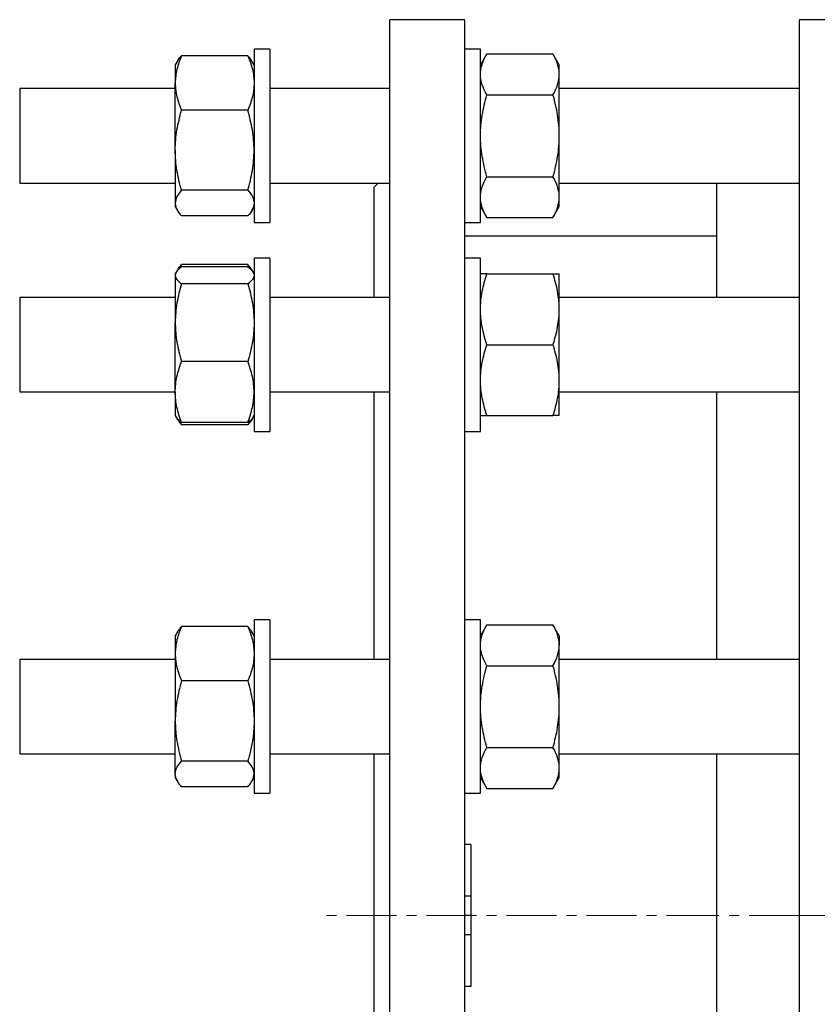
# Model space of a CAD drawing. Header units: millimetres. Extents: x 19 to 951, y 36 to 957.
# Tile 8 of 9: x 546 to 748, y 697 to 948. Entities that reach past the tile are written whole.
import ezdxf

# ---------------------------------------------------------------- set-up
doc = ezdxf.new("R2010")
doc.units = ezdxf.units.MM
doc.linetypes.add('CENTERX2', pattern=[20.32, 12.7, -2.54, 2.54, -2.54])
doc.layers.add('FORMAT', color=7, linetype='Continuous')

msp = doc.modelspace()

# ---------------------------------------------------------------- linework, layer by layer
at = {"color": 7, "linetype": 'Continuous', "lineweight": 25}
for p, q in [((658.58, 947.52), (639.58, 947.52)), ((639.58, 492.52), (639.58, 947.52)), ((658.58, 492.52), (658.58, 947.52)), ((757.51, 947.52), (743.51, 947.52)), ((743.51, 947.52), (743.51, 492.52)), ((603.47, 938.38), (586.68, 938.38)), ((609.08, 940.04), (605.08, 940.04)), ((605.08, 940.04), (605.08, 918.04)), ((609.08, 940.04), (609.08, 918.04)), ((662.58, 940.04), (658.58, 940.04)), ((662.58, 896.04), (662.58, 940.04)), ((664.18, 938.82), (662.58, 936.04)), ((664.18, 938.82), (680.97, 938.82)), ((682.58, 936.04), (680.97, 938.82)), ((585.63, 936.99), (585.08, 936.04)), ((585.08, 936.04), (585.08, 931.46)), ((605.08, 936.04), (604.53, 936.99)), ((682.58, 933.63), (682.58, 936.04)), ((682.58, 918.04), (682.58, 933.63)), ((585.08, 914.36), (585.08, 931.46)), ((585.08, 930.04), (545.58, 930.04)), ((545.58, 930.04), (545.58, 906.04)), ((639.58, 930.04), (609.08, 930.04)), ((664.18, 928.43), (680.97, 928.43)), ((743.51, 930.04), (682.58, 930.04)), ((603.47, 924.53), (586.68, 924.53)), ((605.08, 918.04), (605.08, 896.04)), ((609.08, 918.04), (609.08, 896.04)), ((682.58, 902.45), (682.58, 918.04)), ((585.08, 914.36), (585.08, 900.94)), ((545.58, 906.04), (585.08, 906.04)), ((609.08, 906.04), (639.58, 906.04)), ((636.59, 906.04), (635.58, 905.02)), ((664.18, 907.65), (680.97, 907.65)), ((682.58, 906.04), (743.51, 906.04)), ((722.51, 906.04), (722.51, 876.98)), ((603.47, 904.19), (586.68, 904.19)), ((635.58, 876.98), (635.58, 905.02)), ((585.08, 900.94), (585.08, 900.04)), ((682.58, 900.04), (682.58, 902.45)), ((585.08, 900.04), (585.63, 899.09)), ((603.47, 897.69), (586.68, 897.69)), ((604.53, 899.09), (605.08, 900.04)), ((662.58, 900.04), (664.18, 897.25)), ((680.97, 897.25), (682.58, 900.04)), ((605.08, 896.04), (609.08, 896.04)), ((658.58, 896.04), (662.58, 896.04)), ((664.18, 897.25), (680.97, 897.25)), ((722.51, 892.52), (658.58, 892.52)), ((586.34, 884.46), (586.68, 885.33)), ((603.47, 885.33), (586.68, 885.33)), ((603.82, 884.46), (603.47, 885.33)), ((609.08, 886.98), (605.08, 886.98)), ((605.08, 886.98), (605.08, 853.98)), ((609.08, 886.98), (609.08, 853.98)), ((662.58, 886.98), (658.58, 886.98)), ((662.58, 842.98), (662.58, 886.98)), ((585.3, 883.37), (585.08, 882.98)), ((585.08, 882.98), (585.08, 882.6)), ((585.63, 883.93), (585.35, 883.45)), ((603.47, 884.72), (586.68, 884.72)), ((604.81, 883.45), (604.53, 883.93)), ((605.08, 882.98), (604.85, 883.37)), ((664.18, 882.98), (680.97, 882.98)), ((682.58, 873.98), (682.58, 882.98)), ((585.08, 882.6), (585.08, 870.61)), ((603.47, 880.48), (586.68, 880.48)), ((585.08, 876.98), (545.58, 876.98)), ((545.58, 876.98), (545.58, 852.98)), ((639.58, 876.98), (609.08, 876.98)), ((743.51, 876.98), (682.58, 876.98)), ((682.58, 855.98), (682.58, 873.98)), ((585.08, 852.99), (585.08, 870.61)), ((664.18, 864.98), (680.97, 864.98)), ((603.47, 860.73), (586.68, 860.73)), ((682.58, 846.98), (682.58, 855.98)), ((545.58, 852.98), (585.08, 852.98)), ((585.08, 852.99), (585.08, 846.98)), ((605.08, 853.98), (605.08, 842.98)), ((609.08, 853.98), (609.08, 842.98)), ((609.08, 852.98), (639.58, 852.98)), ((635.58, 785.08), (635.58, 852.98)), ((682.58, 852.98), (743.51, 852.98)), ((722.51, 852.98), (722.51, 785.08)), ((585.08, 846.98), (585.3, 846.59)), ((585.3, 846.59), (585.63, 846.03)), ((603.47, 845.24), (586.68, 845.24)), ((604.53, 846.03), (604.85, 846.59)), ((604.85, 846.59), (605.08, 846.98)), ((664.18, 846.98), (680.97, 846.98)), ((603.47, 844.63), (586.68, 844.63)), ((605.08, 842.98), (609.08, 842.98)), ((658.58, 842.98), (662.58, 842.98)), ((603.47, 793.43), (586.68, 793.43)), ((609.08, 795.08), (605.08, 795.08)), ((605.08, 795.08), (605.08, 754.03)), ((609.08, 795.08), (609.08, 754.03)), ((662.58, 795.08), (658.58, 795.08)), ((662.58, 751.08), (662.58, 795.08)), ((664.18, 793.87), (662.58, 791.08)), ((664.18, 793.87), (680.97, 793.87)), ((682.58, 791.08), (680.97, 793.87)), ((585.63, 792.03), (585.08, 791.08)), ((585.08, 791.08), (585.08, 786.5)), ((605.08, 791.08), (604.53, 792.03)), ((682.58, 791.08), (682.58, 788.67)), ((682.58, 773.08), (682.58, 788.67)), ((585.08, 786.5), (585.08, 769.4)), ((585.08, 785.08), (545.58, 785.08)), ((545.58, 785.08), (545.58, 761.08)), ((639.58, 785.08), (609.08, 785.08)), ((664.18, 783.47), (680.97, 783.47)), ((743.51, 785.08), (682.58, 785.08)), ((603.47, 779.58), (586.68, 779.58)), ((682.58, 757.49), (682.58, 773.08)), ((585.08, 755.98), (585.08, 769.4)), ((664.18, 762.69), (680.97, 762.69)), ((545.58, 761.08), (585.08, 761.08)), ((609.08, 761.08), (639.58, 761.08)), ((635.58, 678.96), (635.58, 761.08)), ((682.58, 761.08), (743.51, 761.08)), ((722.51, 761.08), (722.51, 678.96)), ((603.47, 759.23), (586.68, 759.23)), ((585.08, 755.98), (585.08, 755.08)), ((682.58, 755.08), (682.58, 757.49)), ((585.08, 755.08), (585.63, 754.13)), ((603.47, 752.73), (586.68, 752.73)), ((604.53, 754.13), (605.08, 755.08)), ((605.08, 754.03), (605.08, 751.08)), ((609.08, 754.03), (609.08, 751.08)), ((662.58, 755.08), (664.18, 752.3)), ((680.97, 752.3), (682.58, 755.08)), ((605.08, 751.08), (609.08, 751.08)), ((658.58, 751.08), (662.58, 751.08)), ((664.18, 752.3), (680.97, 752.3)), ((660.08, 738.02), (658.58, 738.02)), ((660.08, 738.02), (660.08, 724.91)), ((660.08, 724.91), (658.58, 724.91)), ((660.08, 724.91), (660.08, 720.02)), ((660.08, 720.02), (658.58, 720.02)), ((660.08, 720.02), (660.08, 715.14)), ((660.08, 715.14), (658.58, 715.14)), ((660.08, 715.14), (660.08, 702.02)), ((660.08, 702.02), (658.58, 702.02))]:
    msp.add_line(p, q, dxfattribs=at)
for points, knots in [([(586.68, 938.38), (586.19, 937.25), (585.79, 936.11), (585.23, 933.8), (585.08, 932.64), (585.08, 931.46)], [0, 0, 0, 0, 0.5, 0.5, 1, 1, 1, 1]), ([(585.63, 936.99), (585.71, 937.12), (585.89, 937.42), (586.24, 937.89), (586.54, 938.22), (586.68, 938.38)], [0, 0, 0, 0, 0.281554, 0.640822, 1, 1, 1, 1]), ([(603.47, 938.38), (603.96, 937.25), (604.36, 936.11), (604.92, 933.8), (605.08, 932.64), (605.08, 931.46)], [0, 0, 0, 0, 0.5, 0.5, 1, 1, 1, 1]), ([(604.52, 936.99), (604.44, 937.12), (604.27, 937.42), (603.91, 937.89), (603.62, 938.22), (603.47, 938.38)], [0, 0, 0, 0, 0.281554, 0.640822, 1, 1, 1, 1]), ([(662.58, 933.63), (662.58, 933.85), (662.59, 934.07), (662.62, 934.51), (662.65, 934.73), (662.76, 935.39), (662.87, 935.82), (663.29, 937.12), (663.7, 937.97), (664.18, 938.82)], [0, 0, 0, 0, 0.125, 0.125, 0.25, 0.25, 0.5, 0.5, 1, 1, 1, 1]), ([(682.58, 933.63), (682.58, 933.85), (682.57, 934.07), (682.53, 934.51), (682.5, 934.73), (682.39, 935.39), (682.28, 935.82), (681.86, 937.12), (681.46, 937.97), (680.97, 938.82)], [0, 0, 0, 0, 0.125, 0.125, 0.25, 0.25, 0.5, 0.5, 1, 1, 1, 1]), ([(664.18, 928.43), (663.69, 929.28), (663.29, 930.14), (662.73, 931.87), (662.58, 932.74), (662.58, 933.63)], [0, 0, 0, 0, 0.5, 0.5, 1, 1, 1, 1]), ([(680.97, 928.43), (681.46, 929.28), (681.86, 930.14), (682.42, 931.87), (682.58, 932.74), (682.58, 933.63)], [0, 0, 0, 0, 0.5, 0.5, 1, 1, 1, 1]), ([(585.08, 931.46), (585.08, 931.17), (585.09, 930.87), (585.12, 930.28), (585.15, 929.99), (585.26, 929.11), (585.37, 928.53), (585.79, 926.8), (586.2, 925.66), (586.68, 924.53)], [0, 0, 0, 0, 0.125, 0.125, 0.25, 0.25, 0.5, 0.5, 1, 1, 1, 1]), ([(605.08, 931.46), (605.08, 931.17), (605.07, 930.87), (605.03, 930.28), (605, 929.99), (604.89, 929.11), (604.78, 928.53), (604.36, 926.8), (603.96, 925.66), (603.47, 924.53)], [0, 0, 0, 0, 0.125, 0.125, 0.25, 0.25, 0.5, 0.5, 1, 1, 1, 1]), ([(662.58, 918.04), (662.58, 918.92), (662.61, 919.8), (662.76, 921.57), (662.87, 922.45), (663.3, 925.05), (663.7, 926.75), (664.18, 928.43)], [0, 0, 0, 0, 0.25, 0.25, 0.5, 0.5, 1, 1, 1, 1]), ([(682.58, 918.04), (682.58, 918.92), (682.54, 919.8), (682.39, 921.57), (682.28, 922.45), (681.86, 925.05), (681.45, 926.75), (680.97, 928.43)], [0, 0, 0, 0, 0.25, 0.25, 0.5, 0.5, 1, 1, 1, 1]), ([(585.08, 914.36), (585.08, 915.22), (585.11, 916.09), (585.26, 917.82), (585.37, 918.68), (585.8, 921.22), (586.2, 922.89), (586.68, 924.53)], [0, 0, 0, 0, 0.25, 0.25, 0.5, 0.5, 1, 1, 1, 1]), ([(605.08, 914.36), (605.08, 915.22), (605.04, 916.09), (604.89, 917.82), (604.78, 918.68), (604.36, 921.22), (603.95, 922.89), (603.47, 924.53)], [0, 0, 0, 0, 0.25, 0.25, 0.5, 0.5, 1, 1, 1, 1]), ([(664.18, 907.65), (663.94, 908.49), (663.72, 909.35), (663.32, 911.07), (663.15, 911.93), (662.73, 914.54), (662.58, 916.28), (662.58, 918.04)], [0, 0, 0, 0, 0.25, 0.25, 0.5, 0.5, 1, 1, 1, 1]), ([(680.97, 907.65), (681.21, 908.49), (681.44, 909.35), (681.84, 911.07), (682.01, 911.93), (682.43, 914.54), (682.58, 916.28), (682.58, 918.04)], [0, 0, 0, 0, 0.25, 0.25, 0.5, 0.5, 1, 1, 1, 1]), ([(586.68, 904.19), (586.44, 905.02), (586.22, 905.85), (585.82, 907.54), (585.65, 908.39), (585.23, 910.93), (585.08, 912.64), (585.08, 914.36)], [0, 0, 0, 0, 0.25, 0.25, 0.5, 0.5, 1, 1, 1, 1]), ([(603.47, 904.19), (603.71, 905.02), (603.94, 905.85), (604.34, 907.54), (604.51, 908.39), (604.93, 910.93), (605.08, 912.64), (605.08, 914.36)], [0, 0, 0, 0, 0.25, 0.25, 0.5, 0.5, 1, 1, 1, 1]), ([(662.58, 902.45), (662.58, 902.67), (662.59, 902.89), (662.62, 903.33), (662.65, 903.55), (662.76, 904.21), (662.87, 904.64), (663.29, 905.94), (663.7, 906.8), (664.18, 907.65)], [0, 0, 0, 0, 0.125, 0.125, 0.25, 0.25, 0.5, 0.5, 1, 1, 1, 1]), ([(682.58, 902.45), (682.58, 902.67), (682.57, 902.89), (682.53, 903.33), (682.5, 903.55), (682.39, 904.21), (682.28, 904.64), (681.86, 905.94), (681.46, 906.8), (680.97, 907.65)], [0, 0, 0, 0, 0.125, 0.125, 0.25, 0.25, 0.5, 0.5, 1, 1, 1, 1]), ([(586.68, 904.19), (586.19, 903.66), (585.79, 903.12), (585.23, 902.04), (585.08, 901.49), (585.08, 900.94)], [0, 0, 0, 0, 0.5, 0.5, 1, 1, 1, 1]), ([(603.47, 904.19), (603.96, 903.66), (604.36, 903.12), (604.92, 902.04), (605.08, 901.49), (605.08, 900.94)], [0, 0, 0, 0, 0.5, 0.5, 1, 1, 1, 1]), ([(585.08, 900.94), (585.08, 900.8), (585.09, 900.66), (585.12, 900.39), (585.15, 900.25), (585.26, 899.84), (585.37, 899.57), (585.79, 898.76), (586.2, 898.22), (586.68, 897.69)], [0, 0, 0, 0, 0.125, 0.125, 0.25, 0.25, 0.5, 0.5, 1, 1, 1, 1]), ([(605.08, 900.94), (605.08, 900.8), (605.07, 900.66), (605.03, 900.39), (605, 900.25), (604.89, 899.84), (604.78, 899.57), (604.36, 898.76), (603.96, 898.22), (603.47, 897.69)], [0, 0, 0, 0, 0.125, 0.125, 0.25, 0.25, 0.5, 0.5, 1, 1, 1, 1]), ([(664.18, 897.25), (663.69, 898.1), (663.29, 898.96), (662.73, 900.69), (662.58, 901.56), (662.58, 902.45)], [0, 0, 0, 0, 0.5, 0.5, 1, 1, 1, 1]), ([(680.97, 897.25), (681.46, 898.1), (681.86, 898.96), (682.42, 900.69), (682.58, 901.56), (682.58, 902.45)], [0, 0, 0, 0, 0.5, 0.5, 1, 1, 1, 1]), ([(585.63, 883.93), (585.71, 884.06), (585.89, 884.36), (586.24, 884.83), (586.54, 885.16), (586.68, 885.33)], [0, 0, 0, 0, 0.281554, 0.640822, 1, 1, 1, 1]), ([(604.52, 883.93), (604.44, 884.06), (604.27, 884.36), (603.91, 884.83), (603.62, 885.16), (603.47, 885.33)], [0, 0, 0, 0, 0.281554, 0.640822, 1, 1, 1, 1]), ([(586.68, 884.72), (586.19, 884.38), (585.79, 884.03), (585.23, 883.32), (585.08, 882.96), (585.08, 882.6)], [0, 0, 0, 0, 0.5, 0.5, 1, 1, 1, 1]), ([(603.47, 884.72), (603.96, 884.38), (604.36, 884.03), (604.92, 883.32), (605.08, 882.96), (605.08, 882.6)], [0, 0, 0, 0, 0.5, 0.5, 1, 1, 1, 1]), ([(662.58, 873.98), (662.58, 874.36), (662.59, 874.75), (662.62, 875.51), (662.65, 875.89), (662.76, 877.03), (662.87, 877.78), (663.29, 880.03), (663.7, 881.51), (664.18, 882.98)], [0, 0, 0, 0, 0.125, 0.125, 0.25, 0.25, 0.5, 0.5, 1, 1, 1, 1]), ([(664.18, 882.98), (663.69, 882.98), (663.29, 882.98), (662.73, 882.98), (662.58, 882.98), (662.58, 882.98)], [0, 0, 0, 0, 0.5, 0.5, 1, 1, 1, 1]), ([(682.58, 873.98), (682.58, 874.36), (682.57, 874.75), (682.53, 875.51), (682.5, 875.89), (682.39, 877.03), (682.28, 877.78), (681.86, 880.03), (681.46, 881.51), (680.97, 882.98)], [0, 0, 0, 0, 0.125, 0.125, 0.25, 0.25, 0.5, 0.5, 1, 1, 1, 1]), ([(680.97, 882.98), (681.46, 882.98), (681.86, 882.98), (682.42, 882.98), (682.58, 882.98), (682.58, 882.98)], [0, 0, 0, 0, 0.5, 0.5, 1, 1, 1, 1]), ([(585.08, 882.6), (585.08, 882.51), (585.09, 882.42), (585.12, 882.24), (585.15, 882.15), (585.26, 881.88), (585.37, 881.7), (585.79, 881.17), (586.2, 880.82), (586.68, 880.48)], [0, 0, 0, 0, 0.125, 0.125, 0.25, 0.25, 0.5, 0.5, 1, 1, 1, 1]), ([(586.68, 880.48), (586.19, 878.86), (585.79, 877.24), (585.23, 873.95), (585.08, 872.29), (585.08, 870.61)], [0, 0, 0, 0, 0.5, 0.5, 1, 1, 1, 1]), ([(605.08, 882.6), (605.08, 882.51), (605.07, 882.42), (605.03, 882.24), (605, 882.15), (604.89, 881.88), (604.78, 881.7), (604.36, 881.17), (603.96, 880.82), (603.47, 880.48)], [0, 0, 0, 0, 0.125, 0.125, 0.25, 0.25, 0.5, 0.5, 1, 1, 1, 1]), ([(603.47, 880.48), (603.96, 878.86), (604.36, 877.24), (604.92, 873.95), (605.08, 872.29), (605.08, 870.61)], [0, 0, 0, 0, 0.5, 0.5, 1, 1, 1, 1]), ([(664.18, 864.98), (663.69, 866.45), (663.29, 867.93), (662.73, 870.93), (662.58, 872.45), (662.58, 873.98)], [0, 0, 0, 0, 0.5, 0.5, 1, 1, 1, 1]), ([(680.97, 864.98), (681.46, 866.45), (681.86, 867.93), (682.42, 870.93), (682.58, 872.45), (682.58, 873.98)], [0, 0, 0, 0, 0.5, 0.5, 1, 1, 1, 1]), ([(585.08, 870.61), (585.08, 870.19), (585.09, 869.77), (585.12, 868.93), (585.15, 868.51), (585.26, 867.26), (585.37, 866.44), (585.79, 863.97), (586.2, 862.35), (586.68, 860.73)], [0, 0, 0, 0, 0.125, 0.125, 0.25, 0.25, 0.5, 0.5, 1, 1, 1, 1]), ([(605.08, 870.61), (605.08, 870.19), (605.07, 869.77), (605.03, 868.93), (605, 868.51), (604.89, 867.26), (604.78, 866.44), (604.36, 863.97), (603.96, 862.35), (603.47, 860.73)], [0, 0, 0, 0, 0.125, 0.125, 0.25, 0.25, 0.5, 0.5, 1, 1, 1, 1]), ([(662.58, 855.98), (662.58, 856.74), (662.61, 857.51), (662.76, 859.04), (662.87, 859.8), (663.3, 862.05), (663.7, 863.52), (664.18, 864.98)], [0, 0, 0, 0, 0.25, 0.25, 0.5, 0.5, 1, 1, 1, 1]), ([(682.58, 855.98), (682.58, 856.74), (682.54, 857.51), (682.39, 859.04), (682.28, 859.8), (681.86, 862.05), (681.45, 863.52), (680.97, 864.98)], [0, 0, 0, 0, 0.25, 0.25, 0.5, 0.5, 1, 1, 1, 1]), ([(585.08, 852.99), (585.08, 853.64), (585.11, 854.3), (585.26, 855.62), (585.37, 856.27), (585.8, 858.21), (586.2, 859.48), (586.68, 860.73)], [0, 0, 0, 0, 0.25, 0.25, 0.5, 0.5, 1, 1, 1, 1]), ([(605.08, 852.99), (605.08, 853.64), (605.04, 854.3), (604.89, 855.62), (604.78, 856.27), (604.36, 858.21), (603.95, 859.48), (603.47, 860.73)], [0, 0, 0, 0, 0.25, 0.25, 0.5, 0.5, 1, 1, 1, 1]), ([(664.18, 846.98), (663.94, 847.71), (663.72, 848.45), (663.32, 849.95), (663.15, 850.69), (662.73, 852.95), (662.58, 854.46), (662.58, 855.98)], [0, 0, 0, 0, 0.25, 0.25, 0.5, 0.5, 1, 1, 1, 1]), ([(680.97, 846.98), (681.21, 847.71), (681.44, 848.45), (681.84, 849.95), (682.01, 850.69), (682.43, 852.95), (682.58, 854.46), (682.58, 855.98)], [0, 0, 0, 0, 0.25, 0.25, 0.5, 0.5, 1, 1, 1, 1]), ([(586.68, 845.24), (586.44, 845.87), (586.22, 846.5), (585.82, 847.79), (585.65, 848.43), (585.23, 850.37), (585.08, 851.67), (585.08, 852.99)], [0, 0, 0, 0, 0.25, 0.25, 0.5, 0.5, 1, 1, 1, 1]), ([(603.47, 845.24), (603.71, 845.87), (603.94, 846.5), (604.34, 847.79), (604.51, 848.43), (604.93, 850.37), (605.08, 851.67), (605.08, 852.99)], [0, 0, 0, 0, 0.25, 0.25, 0.5, 0.5, 1, 1, 1, 1]), ([(586.68, 845.24), (586.53, 845.35), (586.22, 845.58), (585.83, 845.93), (585.51, 846.26), (585.37, 846.49), (585.31, 846.59)], [0, 0, 0, 0, 0.25671, 0.513492, 0.77014, 1, 1, 1, 1]), ([(585.45, 846.37), (585.49, 846.29), (585.6, 846.05), (585.87, 845.63), (586.24, 845.13), (586.54, 844.8), (586.68, 844.63)], [0, 0, 0, 0, 0.132022, 0.421285, 0.710679, 1, 1, 1, 1]), ([(603.47, 845.24), (603.63, 845.35), (603.94, 845.58), (604.33, 845.93), (604.64, 846.26), (604.78, 846.49), (604.85, 846.59)], [0, 0, 0, 0, 0.25671, 0.513492, 0.77014, 1, 1, 1, 1]), ([(604.7, 846.37), (604.67, 846.29), (604.55, 846.05), (604.29, 845.63), (603.91, 845.13), (603.62, 844.8), (603.47, 844.63)], [0, 0, 0, 0, 0.132022, 0.421285, 0.710679, 1, 1, 1, 1]), ([(662.58, 846.98), (662.58, 846.98), (662.59, 846.98), (662.62, 846.98), (662.65, 846.98), (662.76, 846.98), (662.87, 846.98), (663.29, 846.98), (663.7, 846.98), (664.18, 846.98)], [0, 0, 0, 0, 0.125, 0.125, 0.25, 0.25, 0.5, 0.5, 1, 1, 1, 1]), ([(682.58, 846.98), (682.58, 846.98), (682.57, 846.98), (682.53, 846.98), (682.5, 846.98), (682.39, 846.98), (682.28, 846.98), (681.86, 846.98), (681.46, 846.98), (680.97, 846.98)], [0, 0, 0, 0, 0.125, 0.125, 0.25, 0.25, 0.5, 0.5, 1, 1, 1, 1]), ([(586.68, 793.43), (586.19, 792.29), (585.79, 791.15), (585.23, 788.85), (585.08, 787.68), (585.08, 786.5)], [0, 0, 0, 0, 0.5, 0.5, 1, 1, 1, 1]), ([(585.64, 792.03), (585.67, 792.09), (585.81, 792.36), (586.15, 792.82), (586.51, 793.23), (586.68, 793.43)], [0, 0, 0, 0, 0.127104, 0.56353, 1, 1, 1, 1]), ([(603.47, 793.43), (603.96, 792.29), (604.36, 791.15), (604.92, 788.85), (605.08, 787.68), (605.08, 786.5)], [0, 0, 0, 0, 0.5, 0.5, 1, 1, 1, 1]), ([(604.52, 792.03), (604.49, 792.09), (604.35, 792.36), (604, 792.82), (603.65, 793.23), (603.47, 793.43)], [0, 0, 0, 0, 0.127104, 0.56353, 1, 1, 1, 1]), ([(662.58, 788.67), (662.58, 788.89), (662.59, 789.11), (662.62, 789.55), (662.65, 789.77), (662.76, 790.43), (662.87, 790.86), (663.29, 792.16), (663.7, 793.02), (664.18, 793.87)], [0, 0, 0, 0, 0.125, 0.125, 0.25, 0.25, 0.5, 0.5, 1, 1, 1, 1]), ([(682.58, 788.67), (682.58, 788.89), (682.57, 789.11), (682.53, 789.55), (682.5, 789.77), (682.39, 790.43), (682.28, 790.86), (681.86, 792.16), (681.46, 793.02), (680.97, 793.87)], [0, 0, 0, 0, 0.125, 0.125, 0.25, 0.25, 0.5, 0.5, 1, 1, 1, 1]), ([(664.18, 783.47), (663.69, 784.32), (663.29, 785.18), (662.73, 786.91), (662.58, 787.78), (662.58, 788.67)], [0, 0, 0, 0, 0.5, 0.5, 1, 1, 1, 1]), ([(680.97, 783.47), (681.46, 784.32), (681.86, 785.18), (682.42, 786.91), (682.58, 787.78), (682.58, 788.67)], [0, 0, 0, 0, 0.5, 0.5, 1, 1, 1, 1]), ([(585.08, 786.5), (585.08, 786.21), (585.09, 785.91), (585.12, 785.33), (585.15, 785.03), (585.26, 784.16), (585.37, 783.58), (585.79, 781.85), (586.2, 780.71), (586.68, 779.58)], [0, 0, 0, 0, 0.125, 0.125, 0.25, 0.25, 0.5, 0.5, 1, 1, 1, 1]), ([(605.08, 786.5), (605.08, 786.21), (605.07, 785.91), (605.03, 785.33), (605, 785.03), (604.89, 784.16), (604.78, 783.58), (604.36, 781.85), (603.96, 780.71), (603.47, 779.58)], [0, 0, 0, 0, 0.125, 0.125, 0.25, 0.25, 0.5, 0.5, 1, 1, 1, 1]), ([(662.58, 773.08), (662.58, 773.52), (662.59, 773.96), (662.62, 774.85), (662.65, 775.29), (662.76, 776.6), (662.87, 777.47), (663.29, 780.07), (663.7, 781.78), (664.18, 783.47)], [0, 0, 0, 0, 0.125, 0.125, 0.25, 0.25, 0.5, 0.5, 1, 1, 1, 1]), ([(682.58, 773.08), (682.58, 773.52), (682.57, 773.96), (682.53, 774.85), (682.5, 775.29), (682.39, 776.6), (682.28, 777.47), (681.86, 780.07), (681.46, 781.78), (680.97, 783.47)], [0, 0, 0, 0, 0.125, 0.125, 0.25, 0.25, 0.5, 0.5, 1, 1, 1, 1]), ([(586.68, 779.58), (586.19, 777.91), (585.79, 776.24), (585.23, 772.85), (585.08, 771.14), (585.08, 769.4)], [0, 0, 0, 0, 0.5, 0.5, 1, 1, 1, 1]), ([(603.47, 779.58), (603.96, 777.91), (604.36, 776.24), (604.92, 772.85), (605.08, 771.14), (605.08, 769.4)], [0, 0, 0, 0, 0.5, 0.5, 1, 1, 1, 1]), ([(664.18, 762.69), (663.69, 764.39), (663.29, 766.1), (662.73, 769.56), (662.58, 771.31), (662.58, 773.08)], [0, 0, 0, 0, 0.5, 0.5, 1, 1, 1, 1]), ([(680.97, 762.69), (681.46, 764.39), (681.86, 766.1), (682.42, 769.56), (682.58, 771.31), (682.58, 773.08)], [0, 0, 0, 0, 0.5, 0.5, 1, 1, 1, 1]), ([(585.08, 769.4), (585.08, 768.97), (585.09, 768.54), (585.12, 767.67), (585.15, 767.24), (585.26, 765.96), (585.37, 765.11), (585.79, 762.56), (586.2, 760.89), (586.68, 759.23)], [0, 0, 0, 0, 0.125, 0.125, 0.25, 0.25, 0.5, 0.5, 1, 1, 1, 1]), ([(605.08, 769.4), (605.08, 768.97), (605.07, 768.54), (605.03, 767.67), (605, 767.24), (604.89, 765.96), (604.78, 765.11), (604.36, 762.56), (603.96, 760.89), (603.47, 759.23)], [0, 0, 0, 0, 0.125, 0.125, 0.25, 0.25, 0.5, 0.5, 1, 1, 1, 1]), ([(662.58, 757.49), (662.58, 757.93), (662.61, 758.37), (662.76, 759.26), (662.87, 759.7), (663.3, 761), (663.7, 761.85), (664.18, 762.69)], [0, 0, 0, 0, 0.25, 0.25, 0.5, 0.5, 1, 1, 1, 1]), ([(682.58, 757.49), (682.58, 757.93), (682.54, 758.37), (682.39, 759.26), (682.28, 759.7), (681.86, 761), (681.45, 761.85), (680.97, 762.69)], [0, 0, 0, 0, 0.25, 0.25, 0.5, 0.5, 1, 1, 1, 1]), ([(585.08, 755.98), (585.08, 756.26), (585.11, 756.53), (585.26, 757.09), (585.37, 757.36), (585.8, 758.17), (586.2, 758.71), (586.68, 759.23)], [0, 0, 0, 0, 0.25, 0.25, 0.5, 0.5, 1, 1, 1, 1]), ([(605.08, 755.98), (605.08, 756.26), (605.04, 756.53), (604.89, 757.09), (604.78, 757.36), (604.36, 758.17), (603.95, 758.71), (603.47, 759.23)], [0, 0, 0, 0, 0.25, 0.25, 0.5, 0.5, 1, 1, 1, 1]), ([(586.68, 752.73), (586.44, 753), (586.22, 753.27), (585.82, 753.8), (585.65, 754.07), (585.23, 754.89), (585.08, 755.43), (585.08, 755.98)], [0, 0, 0, 0, 0.25, 0.25, 0.5, 0.5, 1, 1, 1, 1]), ([(603.47, 752.73), (603.71, 753), (603.94, 753.27), (604.34, 753.8), (604.51, 754.07), (604.93, 754.89), (605.08, 755.43), (605.08, 755.98)], [0, 0, 0, 0, 0.25, 0.25, 0.5, 0.5, 1, 1, 1, 1]), ([(664.18, 752.3), (663.94, 752.72), (663.72, 753.15), (663.32, 754.01), (663.15, 754.44), (662.73, 755.74), (662.58, 756.61), (662.58, 757.49)], [0, 0, 0, 0, 0.25, 0.25, 0.5, 0.5, 1, 1, 1, 1]), ([(680.97, 752.3), (681.21, 752.72), (681.44, 753.15), (681.84, 754.01), (682.01, 754.44), (682.43, 755.74), (682.58, 756.61), (682.58, 757.49)], [0, 0, 0, 0, 0.25, 0.25, 0.5, 0.5, 1, 1, 1, 1])]:
    msp.add_open_spline(points, degree=3, knots=knots, dxfattribs=at)
at = {"layer": 'FORMAT', "linetype": 'CENTERX2', "lineweight": 18}
for p, q in [((722.51, 720.02), (623.03, 720.02)), ((743.51, 720.02), (722.51, 720.02)), ((743.51, 720.02), (757.51, 720.02))]:
    msp.add_line(p, q, dxfattribs=at)

doc.saveas('drawing.dxf')
